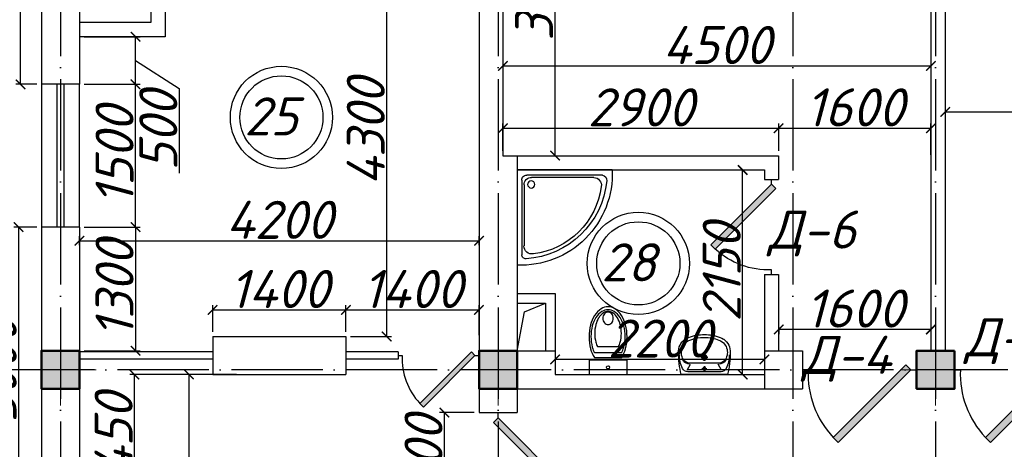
# Model space of a CAD drawing. Header units: millimetres. Extents: x 1112040 to 6903494, y -332921 to -150905.
# Tile 72 of 150: x 1603781 to 1614132, y -178241 to -173727. Entities that reach past the tile are written whole.
import ezdxf

# ---------------------------------------------------------------- set-up
doc = ezdxf.new("R2010")
doc.units = ezdxf.units.MM
doc.linetypes.add('ACAD_ISO04W100', pattern=[30, 24, -3, 0, -3])
for name, color, linetype in [('kolonn', 7, 'Continuous'), ('os', 253, 'Continuous'), ('razmer', 7, 'Continuous'), ('su', 7, 'Continuous')]:
    doc.layers.add(name, color=color, linetype=linetype)
doc.styles.get("Standard").update_dxf_attribs({"font": 'isocpeui.ttf'})
doc.dimstyles.new('ISO-25', dxfattribs={"dimtxt": 400, "dimasz": 100, "dimexe": 50, "dimexo": 50, "dimgap": 20, "dimtad": 1, "dimdec": 0, "dimtxsty": 'Standard', "dimblk": 'ARCHTICK', "dimcen": 20, "dimclrd": 1, "dimclre": 1, "dimadec": 0, "dimazin": 0, "dimtfac": 1, "dimtdec": 0, "dimtmove": 0, "dimatfit": 3, "dimldrblk": 'ARCHTICK', "dimfxl": 1, "dimarcsym": 0})

# ---------------------------------------------------------------- blocks, each defined once
blk = doc.blocks.new('ghsdd')
at = {"ltscale": 50}
h = blk.add_hatch(color=256, dxfattribs=at)
h.paths.add_polyline_path([(0, 200), (-200, 200), (-200, 0), (0, 0)])
h.paths.add_polyline_path([(200, 0), (200, 200), (0, 200), (0, 0)])
h.paths.add_polyline_path([(0, 0), (-200, 0), (-200, -200), (0, -200)])
h.paths.add_polyline_path([(0, 0), (0, -200), (200, -200), (200, 0)])
at = {"lineweight": 0}
for p, q in [((0, -374), (0, 374)), ((-374, 0), (374, 0))]:
    blk.add_line(p, q, dxfattribs=at)
at = {"lineweight": 50, "ltscale": 50}
blk.add_lwpolyline([(200, 200), (200, -200), (-200, -200), (-200, 200), (200, 200)], dxfattribs=at)
blk = doc.blocks.new('Podd_igl_as100x100')
for p, q in [((0, 1000), (0, 0)), ((-54, 897), (-54, 104)), ((-80, 808), (-80, 153)), ((0, 0), (-1000, 0)), ((-106, 50), (-891, 50)), ((-158, 74), (-799, 73))]:
    blk.add_line(p, q)
blk.add_circle((-152, 149), 37.8)
for centre, radius, start, end in [((-42, 42), 959, 87.5145, 182.4855), ((-22, 34), 914, 95.7508, 176.1666), ((-109, 889), 55.4, 7.9715, 94.7418), ((-67, 71), 821, 97.4497, 172.9032), ((-160, 806), 80.2, 1.4931, 100.036), ((-799, 157), 84.3, 169.7158, 269.999), ((-155, 149), 75.6, 267.8648, 3.2153), ((-107, 102), 52.6, 270.31, 1.996), ((-891, 93), 43.1, 176.352, 270.7469)]:
    blk.add_arc(centre, radius, start, end)
blk = doc.blocks.new('UniTAZZ_3')
for p, q in [((-293, -112), (-293, 112)), ((-230, -144), (-230, 144)), ((-178, -144), (-178, 144)), ((-152, 200), (-152, -200)), ((0, 200), (-152, 200)), ((0, -200), (0, 200)), ((-152, -200), (0, -200))]:
    blk.add_line(p, q)
blk.add_circle((-76, 0), 17)
for centre, radius, start, end in [((-493, -57), 235, 122.5078, 146.9765), ((-485, -51), 211, 122.5078, 146.9765), ((-435, -148), 343, 104.7867, 122.5078), ((-433, -133), 308, 104.7867, 122.5078), ((-462, -121), 257, 104.1209, 121.2723), ((-432, -238), 378, 90, 104.1209), ((-397, -291), 491, 90, 104.7867), ((-399, -261), 441, 90, 104.7867), ((-432, -238), 378, 75.8791, 90), ((-399, -261), 441, 75.2133, 90), ((-397, -291), 491, 75.2133, 90), ((-403, -121), 257, 64.7964, 75.8791), ((-365, -133), 308, 63.9053, 75.2133), ((-359, -148), 343, 58.1489, 75.2133), ((-581, 0), 131, 146.9765, 180), ((-581, 0), 131, 180, 213.0235), ((-564, 0), 117, 146.9765, 180), ((-575, 0), 87.7, 145.7058, 180), ((-575, 0), 87.7, 180, 214.2942), ((-610, 0), 46, 153.6325, 180), ((-610, 0), 46, 180, 206.3675), ((-600, -5), 56.5, 129.8827, 153.6325), ((-507, -46), 170, 121.2723, 145.7058), ((-594, -12), 66, 109.092, 129.8827), ((-590, -23), 78.1, 90, 109.092), ((-590, -23), 78.1, 70.908, 90), ((-586, -12), 66, 50.1173, 70.908), ((-580, -5), 56.5, 26.3675, 50.1173), ((-571, 0), 46, 0, 26.3675), ((-571, 0), 46, 333.6325, 0), ((-493, 57), 235, 213.0235, 237.4922), ((-564, 0), 117, 180, 213.0235), ((-485, 51), 211, 213.0235, 237.4922), ((-600, 5), 56.5, 206.3675, 230.1173), ((-507, 47), 170, 214.2942, 238.7277), ((-594, 12), 66, 230.1173, 250.908), ((-590, 24), 78.1, 250.908, 270), ((-462, 121), 257, 238.7277, 255.8791), ((-590, 24), 78.1, 270, 289.092), ((-586, 12), 66, 289.092, 309.8827), ((-580, 5), 56.5, 309.8827, 333.6325), ((-435, 148), 343, 237.4922, 255.2133), ((-433, 132), 308, 237.4922, 255.2133), ((-432, 238), 378, 255.8791, 270), ((-397, 291), 491, 255.2133, 270), ((-399, 261), 441, 255.2133, 270), ((-432, 238), 378, 270, 284.1209), ((-399, 261), 441, 270, 284.7867), ((-397, 291), 491, 270, 284.7867), ((-403, 121), 257, 284.1209, 295.2036), ((-365, 132), 308, 284.7867, 296.0947), ((-359, 148), 343, 284.7867, 301.8511)]:
    blk.add_arc(centre, radius, start, end)
blk = doc.blocks.new('UM_8')
for p, q in [((244, 0), (-244, 0)), ((-182, -45), (-146, -110)), ((175, -30), (-175, -30)), ((27, -61), (-27, -61)), ((0, -88), (0, -34)), ((182, -45), (146, -110)), ((142, -120), (-132, -120)), ((35, -180), (-35, -180)), ((0, -145), (0, -215))]:
    blk.add_line(p, q)
for centre, radius in [((0, -61), 17), ((0, -180), 27), ((0, -180), 17)]:
    blk.add_circle(centre, radius)
for centre, radius, start, end in [((-244, 0), 0.5, 90, 167.3206), ((244, 0), 0.5, 12.6794, 90), ((894, -257), 1167, 167.3206, 178.6525), ((68, -206), 330, 154.5977, 180.3349), ((-175, -90), 60, 90, 154.5977), ((175, -90), 60, 25.4023, 90), ((-68, -206), 330, 359.6651, 25.4023), ((-894, -257), 1167, 1.3475, 12.6794), ((-104, -233), 138, 141.0504, 245.2718), ((-104, -233), 148, 141.0504, 147.7493), ((-139, -232), 123, 98.7111, 129.9424), ((-139, -232), 113, 86.1548, 129.9424), ((139, -232), 113, 50.0576, 93.8452), ((139, -232), 123, 50.0576, 81.2889), ((104, -233), 138, 294.7282, 38.9496), ((104, -233), 148, 32.2507, 38.9496), ((-104, -234), 169, 178.312, 234.1043), ((-273, -229), 0.5, 358.312, 358.6525), ((104, -234), 169, 305.8957, 1.688), ((273, -229), 0.5, 181.3475, 181.688), ((-27, -71), 347, 239.6448, 267.5368), ((-27, -71), 317, 244.8898, 267.5368), ((0, 80), 470, 265.1692, 274.8308), ((27, -71), 317, 272.4632, 300.3552), ((27, -71), 347, 272.4632, 300.3552), ((0, 80), 500, 265.1692, 274.8308)]:
    blk.add_arc(centre, radius, start, end)
blk = doc.blocks.new('jfgjhsdf')
blk.add_hatch(color=1).paths.add_polyline_path([(-592.6, 730.9), (-636.7, 686.7), (0, 50), (44.2, 94.2)])
at = {"color": 1}
for p, q in [((0, 1000), (0, 950)), ((0, 50), (0, 0))]:
    blk.add_line(p, q, dxfattribs=at)
blk.add_lwpolyline([(0, 50), (-636.7, 686.7), (-592.6, 730.9), (44.2, 94.2), (0, 50)], dxfattribs=at)
blk.add_arc((-33.5, 129.6), 821.1, 87.66201, 132.91472, dxfattribs=at)
blk = doc.blocks.new('_ArchTick')
at = {"color": 0, "linetype": 'ByBlock', "const_width": 0.15}
blk.add_lwpolyline([(-0.5, -0.5), (0.5, 0.5)], dxfattribs=at)
blk = doc.blocks.new('*D3123')
at = {"color": 1, "lineweight": -2, "transparency": 16777216}
for p, q in [((1606059, -177456), (1605510, -177456)), ((1605560, -177456), (1605560, -186206)), ((1605959, -186206), (1605510, -186206))]:
    blk.add_line(p, q, dxfattribs=at)
at = {"color": 1, "lineweight": -2, "transparency": 16777216, "xscale": 100, "yscale": 100, "zscale": 100}
for p, rotation in [((1605560, -177456), 90), ((1605560, -186206), 270)]:
    blk.add_blockref('_ArchTick', p, dxfattribs=dict(at, rotation=rotation))
at = {"color": 0, "transparency": 16777216, "insert": (1605337, -181831), "char_height": 400, "attachment_point": 5, "rotation": 90}
blk.add_mtext('8750', dxfattribs=at)
blk = doc.blocks.new('*D3364')
at = {"layer": 'razmer', "color": 1, "lineweight": -2, "transparency": 16777216}
for p, q in [((1607432, -172756), (1607689, -172756)), ((1607639, -177056), (1607639, -172756)), ((1607260, -177056), (1607689, -177056))]:
    blk.add_line(p, q, dxfattribs=at)
at = {"layer": 'razmer', "color": 1, "lineweight": -2, "transparency": 16777216, "xscale": 100, "yscale": 100, "zscale": 100}
for p, rotation in [((1607639, -172756), 90), ((1607639, -177056), 270)]:
    blk.add_blockref('_ArchTick', p, dxfattribs=dict(at, rotation=rotation))
at = {"layer": 'razmer', "color": 0, "transparency": 16777216, "insert": (1607419, -174906), "char_height": 400, "attachment_point": 5, "rotation": 90}
blk.add_mtext('4300', dxfattribs=at)
blk = doc.blocks.new('*D3102')
at = {"layer": 'razmer', "color": 1, "lineweight": -2, "transparency": 16777216}
for p, q in [((1604410, -176097), (1604410, -176000)), ((1604410, -176050), (1608610, -176050)), ((1608610, -176097), (1608610, -176000))]:
    blk.add_line(p, q, dxfattribs=at)
at = {"layer": 'razmer', "color": 1, "lineweight": -2, "transparency": 16777216, "xscale": 100, "yscale": 100, "zscale": 100, "rotation": 180}
blk.add_blockref('_ArchTick', (1604410, -176050), dxfattribs=at)
at = {"layer": 'razmer', "color": 1, "lineweight": -2, "transparency": 16777216, "xscale": 100, "yscale": 100, "zscale": 100}
blk.add_blockref('_ArchTick', (1608610, -176050), dxfattribs=at)
at = {"layer": 'razmer', "color": 0, "transparency": 16777216, "insert": (1606510, -175830), "char_height": 400, "attachment_point": 5}
blk.add_mtext('4200', dxfattribs=at)
blk = doc.blocks.new('*D3367')
at = {"color": 1, "lineweight": -2, "transparency": 16777216}
for p, q in [((1609177, -171606), (1609459, -171606)), ((1609409, -175156), (1609409, -171606)), ((1609177, -175156), (1609459, -175156))]:
    blk.add_line(p, q, dxfattribs=at)
at = {"color": 1, "lineweight": -2, "transparency": 16777216, "xscale": 100, "yscale": 100, "zscale": 100}
for p, rotation in [((1609409, -171606), 90), ((1609409, -175156), 270)]:
    blk.add_blockref('_ArchTick', p, dxfattribs=dict(at, rotation=rotation))
at = {"color": 0, "transparency": 16777216, "insert": (1609189, -173381), "char_height": 400, "attachment_point": 5, "rotation": 90}
blk.add_mtext('3550', dxfattribs=at)
blk = doc.blocks.new('*D3103')
at = {"color": 1, "lineweight": -2, "transparency": 16777216}
for p, q in [((1608860, -174134), (1608860, -174263)), ((1613360, -174134), (1613360, -174263)), ((1608860, -174213), (1613360, -174213))]:
    blk.add_line(p, q, dxfattribs=at)
at = {"color": 1, "lineweight": -2, "transparency": 16777216, "xscale": 100, "yscale": 100, "zscale": 100, "rotation": 180}
blk.add_blockref('_ArchTick', (1608860, -174213), dxfattribs=at)
at = {"color": 1, "lineweight": -2, "transparency": 16777216, "xscale": 100, "yscale": 100, "zscale": 100}
blk.add_blockref('_ArchTick', (1613360, -174213), dxfattribs=at)
at = {"color": 0, "transparency": 16777216, "insert": (1611110, -173993), "char_height": 400, "attachment_point": 5}
blk.add_mtext('4500', dxfattribs=at)
blk = doc.blocks.new('*D3368')
at = {"layer": 'razmer', "color": 1, "lineweight": -2, "transparency": 16777216}
for p, q in [((1611271, -175306), (1611431, -175306)), ((1611381, -177456), (1611381, -175306)), ((1611271, -177456), (1611431, -177456))]:
    blk.add_line(p, q, dxfattribs=at)
at = {"layer": 'razmer', "color": 1, "lineweight": -2, "transparency": 16777216, "xscale": 100, "yscale": 100, "zscale": 100}
for p, rotation in [((1611381, -175306), 90), ((1611381, -177456), 270)]:
    blk.add_blockref('_ArchTick', p, dxfattribs=dict(at, rotation=rotation))
at = {"layer": 'razmer', "color": 0, "transparency": 16777216, "insert": (1611161, -176381), "char_height": 400, "attachment_point": 5, "rotation": 90}
blk.add_mtext('2150', dxfattribs=at)
blk = doc.blocks.new('*D3369')
at = {"layer": 'razmer', "color": 1, "lineweight": -2, "transparency": 16777216}
for p, q in [((1609410, -177156), (1609410, -177347)), ((1611610, -177156), (1611610, -177347)), ((1611610, -177297), (1609410, -177297))]:
    blk.add_line(p, q, dxfattribs=at)
at = {"layer": 'razmer', "color": 1, "lineweight": -2, "transparency": 16777216, "xscale": 100, "yscale": 100, "zscale": 100, "rotation": 180}
blk.add_blockref('_ArchTick', (1609410, -177297), dxfattribs=at)
at = {"layer": 'razmer', "color": 1, "lineweight": -2, "transparency": 16777216, "xscale": 100, "yscale": 100, "zscale": 100}
blk.add_blockref('_ArchTick', (1611610, -177297), dxfattribs=at)
at = {"layer": 'razmer', "color": 0, "transparency": 16777216, "insert": (1610510, -177077), "char_height": 400, "attachment_point": 5}
blk.add_mtext('2200', dxfattribs=at)
blk = doc.blocks.new('*D3370')
at = {"color": 1, "lineweight": -2, "transparency": 16777216}
for p, q in [((1611760, -176960), (1611760, -177032)), ((1613360, -176982), (1611760, -176982)), ((1613360, -176960), (1613360, -177032))]:
    blk.add_line(p, q, dxfattribs=at)
at = {"color": 1, "lineweight": -2, "transparency": 16777216, "xscale": 100, "yscale": 100, "zscale": 100, "rotation": 180}
blk.add_blockref('_ArchTick', (1611760, -176982), dxfattribs=at)
at = {"color": 1, "lineweight": -2, "transparency": 16777216, "xscale": 100, "yscale": 100, "zscale": 100}
blk.add_blockref('_ArchTick', (1613360, -176982), dxfattribs=at)
at = {"color": 0, "transparency": 16777216, "insert": (1612560, -176762), "char_height": 400, "attachment_point": 5}
blk.add_mtext('1600', dxfattribs=at)
blk = doc.blocks.new('*D3371')
at = {"color": 1, "lineweight": -2, "transparency": 16777216}
for p, q in [((1613510, -174259), (1613510, -174746)), ((1617910, -174259), (1617910, -174746)), ((1613510, -174696), (1617910, -174696))]:
    blk.add_line(p, q, dxfattribs=at)
at = {"color": 1, "lineweight": -2, "transparency": 16777216, "xscale": 100, "yscale": 100, "zscale": 100, "rotation": 180}
blk.add_blockref('_ArchTick', (1613510, -174696), dxfattribs=at)
at = {"color": 1, "lineweight": -2, "transparency": 16777216, "xscale": 100, "yscale": 100, "zscale": 100}
blk.add_blockref('_ArchTick', (1617910, -174696), dxfattribs=at)
at = {"color": 0, "transparency": 16777216, "insert": (1615710, -174476), "char_height": 400, "attachment_point": 5}
blk.add_mtext('4400', dxfattribs=at)
blk = doc.blocks.new('*D3171')
at = {"color": 1, "lineweight": -2, "transparency": 16777216}
for p, q in [((1605580, -177456), (1604938, -177456)), ((1604988, -178906), (1604988, -177456)), ((1604460, -178906), (1605038, -178906))]:
    blk.add_line(p, q, dxfattribs=at)
at = {"color": 1, "lineweight": -2, "transparency": 16777216, "xscale": 100, "yscale": 100, "zscale": 100}
for p, rotation in [((1604988, -177456), 90), ((1604988, -178906), 270)]:
    blk.add_blockref('_ArchTick', p, dxfattribs=dict(at, rotation=rotation))
at = {"color": 0, "transparency": 16777216, "insert": (1604768, -178181), "char_height": 400, "attachment_point": 5, "rotation": 90}
blk.add_mtext('1450', dxfattribs=at)
blk = doc.blocks.new('*D3179')
at = {"color": 1, "lineweight": -2, "transparency": 16777216}
for p, q in [((1608860, -175106), (1608860, -174818)), ((1611760, -175106), (1611760, -174818)), ((1608860, -174868), (1611760, -174868))]:
    blk.add_line(p, q, dxfattribs=at)
at = {"color": 1, "lineweight": -2, "transparency": 16777216, "xscale": 100, "yscale": 100, "zscale": 100, "rotation": 180}
blk.add_blockref('_ArchTick', (1608860, -174868), dxfattribs=at)
at = {"color": 1, "lineweight": -2, "transparency": 16777216, "xscale": 100, "yscale": 100, "zscale": 100}
blk.add_blockref('_ArchTick', (1611760, -174868), dxfattribs=at)
at = {"color": 0, "transparency": 16777216, "insert": (1610310, -174648), "char_height": 400, "attachment_point": 5}
blk.add_mtext('2900', dxfattribs=at)
blk = doc.blocks.new('*D3180')
at = {"color": 1, "lineweight": -2, "transparency": 16777216}
for p, q in [((1611760, -175106), (1611760, -174818)), ((1613360, -175146), (1613360, -174818)), ((1611760, -174868), (1613360, -174868))]:
    blk.add_line(p, q, dxfattribs=at)
at = {"color": 1, "lineweight": -2, "transparency": 16777216, "xscale": 100, "yscale": 100, "zscale": 100, "rotation": 180}
blk.add_blockref('_ArchTick', (1611760, -174868), dxfattribs=at)
at = {"color": 1, "lineweight": -2, "transparency": 16777216, "xscale": 100, "yscale": 100, "zscale": 100}
blk.add_blockref('_ArchTick', (1613360, -174868), dxfattribs=at)
at = {"color": 0, "transparency": 16777216, "insert": (1612560, -174648), "char_height": 400, "attachment_point": 5}
blk.add_mtext('1600', dxfattribs=at)
blk = doc.blocks.new('*D3181')
at = {"layer": 'razmer', "color": 1, "lineweight": -2, "transparency": 16777216}
for p, q in [((1604460, -175906), (1605048, -175906)), ((1604998, -175906), (1604998, -177206)), ((1604460, -177206), (1605048, -177206))]:
    blk.add_line(p, q, dxfattribs=at)
at = {"layer": 'razmer', "color": 1, "lineweight": -2, "transparency": 16777216, "xscale": 100, "yscale": 100, "zscale": 100}
for p, rotation in [((1604998, -175906), 90), ((1604998, -177206), 270)]:
    blk.add_blockref('_ArchTick', p, dxfattribs=dict(at, rotation=rotation))
at = {"layer": 'razmer', "color": 0, "transparency": 16777216, "insert": (1604778, -176556), "char_height": 400, "attachment_point": 5, "rotation": 90}
blk.add_mtext('1300', dxfattribs=at)
blk = doc.blocks.new('*D3182')
at = {"layer": 'razmer', "color": 1, "lineweight": -2, "transparency": 16777216}
for p, q in [((1604460, -174406), (1605048, -174406)), ((1604998, -175906), (1604998, -174406)), ((1604460, -175906), (1605048, -175906))]:
    blk.add_line(p, q, dxfattribs=at)
at = {"layer": 'razmer', "color": 1, "lineweight": -2, "transparency": 16777216, "xscale": 100, "yscale": 100, "zscale": 100}
for p, rotation in [((1604998, -174406), 90), ((1604998, -175906), 270)]:
    blk.add_blockref('_ArchTick', p, dxfattribs=dict(at, rotation=rotation))
at = {"layer": 'razmer', "color": 0, "transparency": 16777216, "insert": (1604778, -175156), "char_height": 400, "attachment_point": 5, "rotation": 90}
blk.add_mtext('1500', dxfattribs=at)
blk = doc.blocks.new('*D3183')
at = {"layer": 'razmer', "color": 1, "lineweight": -2, "transparency": 16777216}
for p, q in [((1604460, -173906), (1605048, -173906)), ((1604998, -174406), (1604998, -173906)), ((1604998, -174156), (1605458, -174450)), ((1604460, -174406), (1605048, -174406)), ((1605458, -174450), (1605458, -175339))]:
    blk.add_line(p, q, dxfattribs=at)
at = {"layer": 'razmer', "color": 1, "lineweight": -2, "transparency": 16777216, "xscale": 100, "yscale": 100, "zscale": 100}
for p, rotation in [((1604998, -173906), 90), ((1604998, -174406), 270)]:
    blk.add_blockref('_ArchTick', p, dxfattribs=dict(at, rotation=rotation))
at = {"layer": 'razmer', "color": 0, "transparency": 16777216, "insert": (1605238, -174894), "char_height": 400, "attachment_point": 5, "rotation": 90}
blk.add_mtext('500', dxfattribs=at)
blk = doc.blocks.new('*D3184')
at = {"color": 1, "lineweight": -2, "transparency": 16777216}
for p, q in [((1603960, -171206), (1603740, -171206)), ((1603790, -174406), (1603790, -171206)), ((1603960, -174406), (1603740, -174406))]:
    blk.add_line(p, q, dxfattribs=at)
at = {"color": 1, "lineweight": -2, "transparency": 16777216, "xscale": 100, "yscale": 100, "zscale": 100}
for p, rotation in [((1603790, -171206), 90), ((1603790, -174406), 270)]:
    blk.add_blockref('_ArchTick', p, dxfattribs=dict(at, rotation=rotation))
at = {"color": 0, "transparency": 16777216, "insert": (1603570, -172806), "char_height": 400, "attachment_point": 5, "rotation": 90}
blk.add_mtext('3200', dxfattribs=at)
blk = doc.blocks.new('*D3185')
at = {"color": 1, "lineweight": -2, "transparency": 16777216}
for p, q in [((1603960, -175906), (1603719, -175906)), ((1603769, -175906), (1603769, -178906)), ((1603960, -178906), (1603719, -178906))]:
    blk.add_line(p, q, dxfattribs=at)
at = {"color": 1, "lineweight": -2, "transparency": 16777216, "xscale": 100, "yscale": 100, "zscale": 100}
for p, rotation in [((1603769, -175906), 90), ((1603769, -178906), 270)]:
    blk.add_blockref('_ArchTick', p, dxfattribs=dict(at, rotation=rotation))
at = {"color": 0, "transparency": 16777216, "insert": (1603549, -177406), "char_height": 400, "attachment_point": 5, "rotation": 90}
blk.add_mtext('3000', dxfattribs=at)
blk = doc.blocks.new('*D3305')
at = {"layer": 'razmer', "color": 1, "lineweight": -2, "transparency": 16777216}
for p, q in [((1608560, -177856), (1608196, -177856)), ((1608246, -178956), (1608246, -177856)), ((1608560, -178956), (1608196, -178956))]:
    blk.add_line(p, q, dxfattribs=at)
at = {"layer": 'razmer', "color": 1, "lineweight": -2, "transparency": 16777216, "xscale": 100, "yscale": 100, "zscale": 100}
for p, rotation in [((1608246, -177856), 90), ((1608246, -178956), 270)]:
    blk.add_blockref('_ArchTick', p, dxfattribs=dict(at, rotation=rotation))
at = {"layer": 'razmer', "color": 0, "transparency": 16777216, "insert": (1608026, -178356), "char_height": 400, "attachment_point": 5, "rotation": 90}
blk.add_mtext('1100', dxfattribs=at)
blk = doc.blocks.new('*D3306')
at = {"layer": 'razmer', "color": 1, "lineweight": -2, "transparency": 16777216}
for p, q in [((1605810, -177006), (1605810, -176727)), ((1605810, -176777), (1607210, -176777)), ((1607210, -177006), (1607210, -176727))]:
    blk.add_line(p, q, dxfattribs=at)
at = {"layer": 'razmer', "color": 1, "lineweight": -2, "transparency": 16777216, "xscale": 100, "yscale": 100, "zscale": 100, "rotation": 180}
blk.add_blockref('_ArchTick', (1605810, -176777), dxfattribs=at)
at = {"layer": 'razmer', "color": 1, "lineweight": -2, "transparency": 16777216, "xscale": 100, "yscale": 100, "zscale": 100}
blk.add_blockref('_ArchTick', (1607210, -176777), dxfattribs=at)
at = {"layer": 'razmer', "color": 0, "transparency": 16777216, "insert": (1606510, -176557), "char_height": 400, "attachment_point": 5}
blk.add_mtext('1400', dxfattribs=at)
blk = doc.blocks.new('*D3307')
at = {"layer": 'razmer', "color": 1, "lineweight": -2, "transparency": 16777216}
for p, q in [((1607210, -177006), (1607210, -176727)), ((1607210, -176777), (1608610, -176777)), ((1608610, -177043), (1608610, -176727))]:
    blk.add_line(p, q, dxfattribs=at)
at = {"layer": 'razmer', "color": 1, "lineweight": -2, "transparency": 16777216, "xscale": 100, "yscale": 100, "zscale": 100, "rotation": 180}
blk.add_blockref('_ArchTick', (1607210, -176777), dxfattribs=at)
at = {"layer": 'razmer', "color": 1, "lineweight": -2, "transparency": 16777216, "xscale": 100, "yscale": 100, "zscale": 100}
blk.add_blockref('_ArchTick', (1608610, -176777), dxfattribs=at)
at = {"layer": 'razmer', "color": 0, "transparency": 16777216, "insert": (1607910, -176557), "char_height": 400, "attachment_point": 5}
blk.add_mtext('1400', dxfattribs=at)
blk = doc.blocks.new('sssswwsqqq')
at = {"color": 1}
for centre, radius in [((-40639, 4504), 537), ((-40639, 4504), 437), ((-36887, 2970), 537), ((-36887, 2970), 437)]:
    blk.add_circle(centre, radius, dxfattribs=at)
for s, p in [('25', (-41029, 4315)), ('28', (-37276, 2781))]:
    blk.add_text(s, height=400, dxfattribs=at).set_placement(p)

msp = doc.modelspace()

# ---------------------------------------------------------------- linework, layer by layer
at = {"lineweight": 30}
for p, q in [((1604009.7, -171205.8), (1604009.7, -174405.8)), ((1604409.7, -171605.8), (1604409.7, -174405.8)), ((1608609.7, -171605.8), (1608609.7, -177855.8)), ((1608859.7, -171605.8), (1608859.7, -175155.8)), ((1613359.7, -171605.8), (1613359.7, -177205.8)), ((1613509.7, -171605.8), (1613509.7, -177205.8)), ((1605159.7, -173505.8), (1605159.7, -173755.8)), ((1605309.7, -173505.8), (1605309.7, -173905.8)), ((1605159.7, -173755.8), (1604409.7, -173755.8)), ((1605309.7, -173905.8), (1604409.7, -173905.8)), ((1604409.7, -174405.8), (1604009.7, -174405.8)), ((1608859.7, -175155.8), (1611759.7, -175155.8)), ((1609009.7, -175155.8), (1609009.7, -177205.8)), ((1611759.7, -175155.8), (1611759.7, -175405.8)), ((1609009.7, -175305.8), (1611609.7, -175305.8)), ((1611609.7, -175305.8), (1611609.7, -175405.8)), ((1611609.7, -175405.8), (1611759.7, -175405.8)), ((1604409.7, -175905.8), (1604009.7, -175905.8)), ((1604009.7, -175905.8), (1604009.7, -178905.8)), ((1604409.7, -175905.8), (1604409.7, -178905.8)), ((1611609.7, -176405.8), (1611759.7, -176405.8)), ((1611609.7, -176405.8), (1611609.7, -177605.8)), ((1611759.7, -176405.8), (1611759.7, -177205.8)), ((1609009.7, -176605.8), (1609409.7, -176605.8)), ((1609409.7, -176605.8), (1609409.7, -177455.8)), ((1609009.7, -176705.8), (1609309.7, -176705.8)), ((1609309.7, -176705.8), (1609309.7, -177205.8)), ((1605809.7, -177055.8), (1607209.7, -177055.8)), ((1605809.7, -177055.8), (1605809.7, -177455.8)), ((1607209.7, -177055.8), (1607209.7, -177455.8)), ((1609009.7, -177205.8), (1609409.7, -177205.8)), ((1611609.7, -177205.8), (1612009.7, -177205.8)), ((1612009.7, -177205.8), (1612009.7, -177605.8)), ((1613209.7, -177205.8), (1613209.7, -177605.8)), ((1613209.7, -177205.8), (1613609.7, -177205.8)), ((1613609.7, -177205.8), (1613609.7, -177605.8)), ((1605809.7, -177455.8), (1607209.7, -177455.8)), ((1609409.7, -177455.8), (1611609.7, -177455.8)), ((1609009.7, -177605.8), (1612009.7, -177605.8)), ((1609009.7, -177605.8), (1609009.7, -177855.8)), ((1613209.7, -177605.8), (1613609.7, -177605.8)), ((1608609.7, -177855.8), (1609009.7, -177855.8))]:
    msp.add_line(p, q, dxfattribs=at)
at = {"color": 1}
for p, q in [((1604009.7, -174405.8), (1604009.7, -175905.8)), ((1604169.7, -174405.8), (1604169.7, -175905.8)), ((1604249.7, -175905.8), (1604249.7, -174405.8)), ((1604409.7, -175905.8), (1604409.7, -174405.8)), ((1605809.7, -177215.8), (1604409.7, -177215.8)), ((1605809.7, -177295.8), (1604409.7, -177295.8)), ((1607759.7, -177215.8), (1607209.7, -177215.8)), ((1607759.7, -177295.8), (1607209.7, -177295.8)), ((1607759.7, -177215.8), (1607759.7, -177295.8))]:
    msp.add_line(p, q, dxfattribs=at)
msp.add_lwpolyline([(1609009.7, -177205.8), (1609088.8, -176797.2), (1609309.7, -176705.8)])
at = {"layer": 'os', "linetype": 'ACAD_ISO04W100', "ltscale": 40}
for p, q in [((1604209.7, -164749.6), (1604209.7, -189557.4)), ((1608809.7, -164749.6), (1608809.7, -189557.4)), ((1611909.7, -164749.6), (1611909.7, -189557.4)), ((1613409.7, -164749.6), (1613409.7, -189557.4)), ((1693375.1, -177405.8), (1601959.8, -177405.8))]:
    msp.add_line(p, q, dxfattribs=at)

# ---------------------------------------------------------------- block references
msp.add_blockref('sssswwsqqq', (1647171.4, -179257.7))
at = {"xscale": -1, "rotation": 180}
msp.add_blockref('jfgjhsdf', (1611684.7, -175405.8), dxfattribs=at)
for p, xscale, yscale, zscale, rotation in [((1608609.7, -177255.8), 0.8500000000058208, 0.8500000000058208, 0.8500000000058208, 90), ((1613209.7, -177405.8), 1.19999999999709, 1.19999999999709, 1.19999999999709, 90), ((1614809.7, -177405.8), 1.19999999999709, 1.19999999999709, 1.19999999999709, 90), ((1608809.7, -177855.8), 1.100000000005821, 1.100000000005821, 1.100000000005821, 180)]:
    msp.add_blockref('jfgjhsdf', p, dxfattribs=dict(xscale=xscale, yscale=yscale, zscale=zscale, rotation=rotation))
at = {"layer": 'kolonn'}
for p in [(1604209.7, -177405.8), (1608809.7, -177405.8), (1613409.7, -177405.8)]:
    msp.add_blockref('ghsdd', p, dxfattribs=at)
at = {"layer": 'su', "xscale": -1}
for name, p, rotation in [('Podd_igl_as100x100', (1609009.7, -175305.8), 270), ('UM_8', (1610978.6, -177455.8), 180)]:
    msp.add_blockref(name, p, dxfattribs=dict(at, rotation=rotation))
at = {"layer": 'su', "rotation": 270}
msp.add_blockref('UniTAZZ_3', (1609966.1, -177455.8), dxfattribs=at)

# ---------------------------------------------------------------- texts
at = {"color": 1}
for s, p in [('Д-6', (1611650.5, -176131.9)), ('Д-4', (1613718.6, -177263.7)), ('Д-4', (1612009.7, -177448.9))]:
    msp.add_text(s, height=400, dxfattribs=at).set_placement(p)

# ---------------------------------------------------------------- dimensions: what is measured, and where the dimension line sits
for base, p1, p2, picture, middle in [((1603789.6, -171205.8), (1604009.7, -174405.8), (1604009.7, -171205.8), '*D3184', (1603569.6, -172805.8)), ((1609408.6, -171605.8), (1609126.7, -175155.8), (1609126.7, -171605.8), '*D3367', (1609188.6, -173380.8)), ((1603768.8, -178905.8), (1604009.7, -175905.8), (1604009.7, -178905.8), '*D3185', (1603548.8, -177405.8)), ((1605559.9, -186205.8), (1606108.6, -177455.8), (1606008.6, -186205.8), '*D3123', (1605337.3, -181830.8))]:
    dim = msp.add_linear_dim(base=base, p1=p1, p2=p2, angle=90, dimstyle='ISO-25')
    dim.commit()
    dim.dimension.update_dxf_attribs({"geometry": picture, "text_midpoint": middle})
for base, p1, p2, picture, middle in [((1613359.7, -174212.8), (1608859.7, -174083.7), (1613359.7, -174083.7), '*D3103', (1611109.7, -173992.8)), ((1617909.7, -174696), (1613509.7, -174209.4), (1617909.7, -174209.4), '*D3371', (1615709.7, -174476)), ((1611759.7, -174868.4), (1608859.7, -175155.8), (1611759.7, -175155.8), '*D3179', (1610309.7, -174648.4)), ((1611759.7, -176981.7), (1613359.7, -176909.8), (1611759.7, -176909.8), '*D3370', (1612559.7, -176761.7))]:
    dim = msp.add_linear_dim(base=base, p1=p1, p2=p2, dimstyle='ISO-25')
    dim.commit()
    dim.dimension.update_dxf_attribs({"geometry": picture, "text_midpoint": middle})
dim = msp.add_linear_dim(base=(1613359.7, -174868.4), p1=(1611759.7, -175155.8), p2=(1613359.7, -175196), dimstyle='ISO-25', override={"dimtmove": 1})
dim.commit()
dim.dimension.update_dxf_attribs({"geometry": '*D3180', "text_midpoint": (1612559.7, -174648.4)})
dim = msp.add_linear_dim(base=(1604988.5, -177455.8), p1=(1604409.7, -178905.8), p2=(1605629.7, -177455.8), angle=90, dimstyle='ISO-25', override={"dimtmove": 1})
dim.commit()
dim.dimension.update_dxf_attribs({"geometry": '*D3171', "text_midpoint": (1604768.5, -178180.8)})
at = {"layer": 'razmer'}
for base, p1, p2, picture, middle in [((1607639.1, -172755.8), (1607209.7, -177055.8), (1607381.7, -172755.8), '*D3364', (1607419.1, -174905.8)), ((1611381.4, -175305.8), (1611220.9, -177455.8), (1611220.9, -175305.8), '*D3368', (1611161.4, -176380.8)), ((1604997.5, -177205.8), (1604409.7, -175905.8), (1604409.7, -177205.8), '*D3181', (1604777.5, -176555.8))]:
    dim = msp.add_linear_dim(base=base, p1=p1, p2=p2, angle=90, dimstyle='ISO-25', dxfattribs=at)
    dim.commit()
    dim.dimension.update_dxf_attribs({"geometry": picture, "text_midpoint": middle})
for base, p1, p2, picture, middle in [((1604997.5, -173905.8), (1604409.7, -174405.8), (1604409.7, -173905.8), '*D3183', (1605457.5, -174469.6)), ((1608246.2, -177855.8), (1608609.7, -178955.8), (1608609.7, -177855.8), '*D3305', (1608246.2, -178355.8))]:
    dim = msp.add_linear_dim(base=base, p1=p1, p2=p2, angle=90, dimstyle='ISO-25', override={"dimtmove": 1}, dxfattribs=at)
    dim.commit()
    dim.dimension.update_dxf_attribs({"geometry": picture, "text_midpoint": middle, "dimtype": 160})
dim = msp.add_linear_dim(base=(1604997.5, -174405.8), p1=(1604409.7, -175905.8), p2=(1604409.7, -174405.8), angle=90, dimstyle='ISO-25', override={"dimtmove": 1}, dxfattribs=at)
dim.commit()
dim.dimension.update_dxf_attribs({"geometry": '*D3182', "text_midpoint": (1604777.5, -175155.8)})
for base, p1, p2, picture, middle in [((1608609.7, -176050.5), (1604409.7, -176146.9), (1608609.7, -176146.9), '*D3102', (1606509.7, -175830.5)), ((1607209.7, -176777.3), (1605809.7, -177055.8), (1607209.7, -177055.8), '*D3306', (1606509.7, -176557.3)), ((1609409.7, -177296.9), (1611609.7, -177106), (1609409.7, -177106), '*D3369', (1610509.7, -177076.9))]:
    dim = msp.add_linear_dim(base=base, p1=p1, p2=p2, dimstyle='ISO-25', dxfattribs=at)
    dim.commit()
    dim.dimension.update_dxf_attribs({"geometry": picture, "text_midpoint": middle})
dim = msp.add_linear_dim(base=(1608609.7, -176777.3), p1=(1607209.7, -177055.8), p2=(1608609.7, -177093.1), dimstyle='ISO-25', override={"dimtmove": 1}, dxfattribs=at)
dim.commit()
dim.dimension.update_dxf_attribs({"geometry": '*D3307', "text_midpoint": (1607909.7, -176557.3)})

doc.saveas('drawing.dxf')
